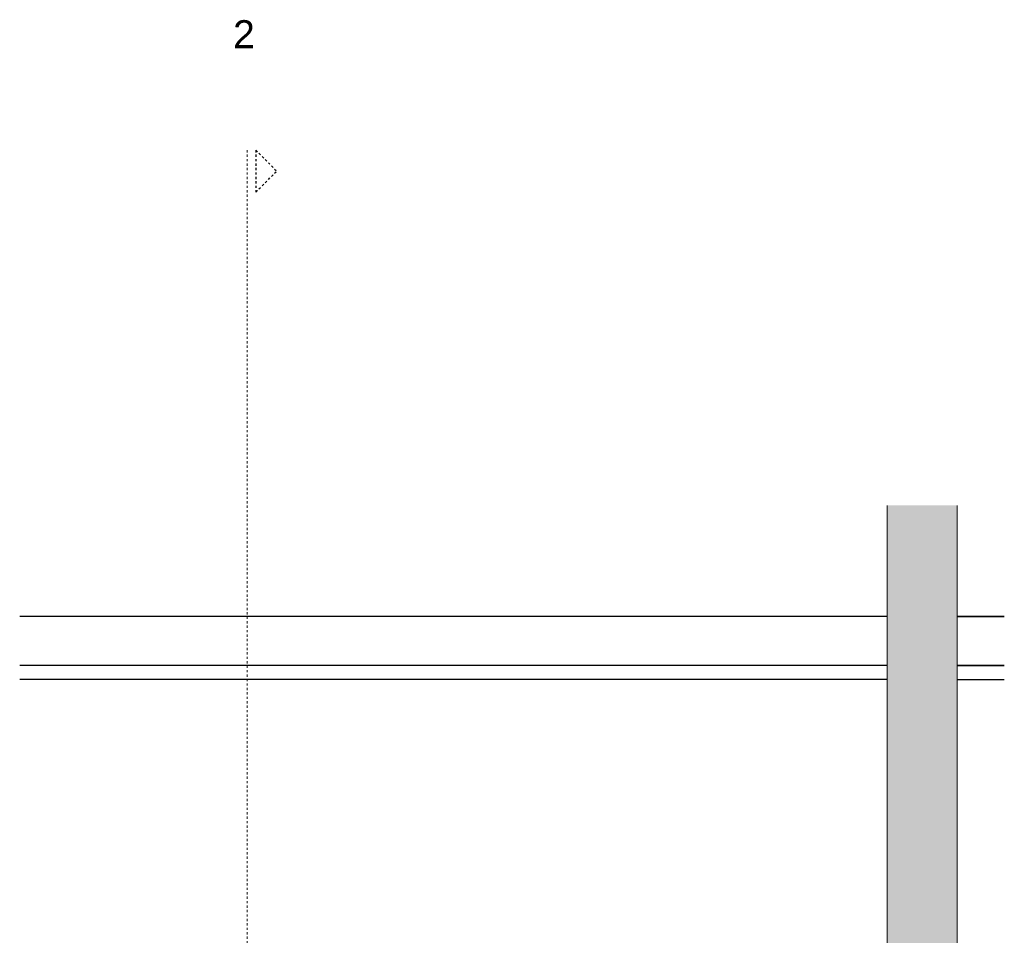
# Model space of a CAD drawing. Header units: millimetres. Extents: x 42536 to 82195, y -9418 to 102921.
# Tile 5 of 9: x 59393 to 60801, y 2234 to 3543. Entities that reach past the tile are written whole.
import ezdxf

# ---------------------------------------------------------------- set-up
doc = ezdxf.new("R2010")
doc.units = ezdxf.units.MM
doc.linetypes.add('Dash', pattern=[6.35, 3.175, -3.175])
for name, color, linetype, lineweight in [('0-3', 90, 'Continuous', 5), ('A09-C---1', 8, 'Dash', 13), ('A09-C---2', 135, 'Dash', 25), ('A09-C---3', 8, 'Dash', 5), ('A23-----1', 31, 'Continuous', 13), ('A35-----3', 50, 'Continuous', 25), ('A35-----4', 7, 'Continuous', 13), ('A99-----2', 1, 'Continuous', 13), ('A99-----6', 1, 'Continuous', 25), ('Detail Items-1', 10, 'Continuous', 5)]:
    doc.layers.add(name, color=color, linetype=linetype, lineweight=lineweight)
doc.styles.add('Arial', font='arial.ttf', dxfattribs={"height": 40})

# ---------------------------------------------------------------- blocks, each defined once
blk = doc.blocks.new('HSR-D_ABT_ARCH_Interieur_rvt-3-Pantry BOH - Section 1')
at = {"layer": 'A23-----1'}
blk.add_hatch(color=256, dxfattribs=at).paths.add_polyline_path([(-98831.2, -76.7), (-98831.2, -57), (-100238.9, -57), (-100238.9, -76.7), (-99535.1, -76.7)])
at = {"layer": 'A35-----3'}
for p, q in [((-98998.4, 2690), (-100238.9, 2690)), ((-98831.2, 2690), (-98898.4, 2690)), ((-98998.4, 2620), (-100238.9, 2620)), ((-98831.2, 2620), (-98898.4, 2620))]:
    blk.add_line(p, q, dxfattribs=at)
at = {"layer": 'A35-----4'}
for p, q in [((-100238.9, 2600), (-98998.4, 2600)), ((-98898.4, 2600), (-98831.2, 2600))]:
    blk.add_line(p, q, dxfattribs=at)
blk = doc.blocks.new('Detail View - Detail - Detail Number-13476530-Pantry BOH - Section 1')
at = {"layer": 'A09-C---2'}
for p, q in [((-99901.3, 3356.3), (-99871.3, 3326.3)), ((-99901.3, 3356.3), (-99901.3, 3296.3)), ((-99901.3, 3296.3), (-99871.3, 3326.3))]:
    blk.add_line(p, q, dxfattribs=at)

msp = doc.modelspace()

# ---------------------------------------------------------------- hatches: boundary and pattern name
at = {"layer": 'Detail Items-1'}
msp.add_hatch(color=256, dxfattribs=at).paths.add_polyline_path([(60733.7, 23), (60733.7, 2848.7), (60633.7, 2848.7), (60633.7, 1737.6), (60635, 1737.6), (60635, 1703), (60633.7, 1703), (60633.7, 1407.6), (60635, 1407.6), (60635, 1373), (60633.7, 1373), (60633.7, 23)])

# ---------------------------------------------------------------- linework, layer by layer
at = {"layer": 'A09-C---1'}
msp.add_line((59718.6, 3356.3), (59718.6, -73.3), dxfattribs=at)
at = {"layer": 'A99-----2'}
for p, q in [((60633.7, 2848.7), (60633.7, 2183)), ((60733.7, 23), (60733.7, 2848.7))]:
    msp.add_line(p, q, dxfattribs=at)
at = {"layer": 'A99-----6'}
for p, q in [((60633.7, 2690), (59393.2, 2690)), ((60733.7, 2690), (60801, 2690)), ((60633.7, 2620), (59393.2, 2620)), ((60733.7, 2620), (60801, 2620)), ((60633.7, 2600), (59393.2, 2600)), ((60733.7, 2600), (60801, 2600))]:
    msp.add_line(p, q, dxfattribs=at)

# ---------------------------------------------------------------- block references
at = {"layer": '0-3'}
msp.add_blockref('HSR-D_ABT_ARCH_Interieur_rvt-3-Pantry BOH - Section 1', (159632.1, 0), dxfattribs=at)
at = {"layer": 'A09-C---2'}
msp.add_blockref('Detail View - Detail - Detail Number-13476530-Pantry BOH - Section 1', (159632.1, 0), dxfattribs=at)

# ---------------------------------------------------------------- texts
at = {"layer": 'A09-C---3', "insert": (59698.3, 3542), "char_height": 40, "width": 38.481, "attachment_point": 1, "style": 'Arial'}
msp.add_mtext('2', dxfattribs=at)

doc.saveas('drawing.dxf')
